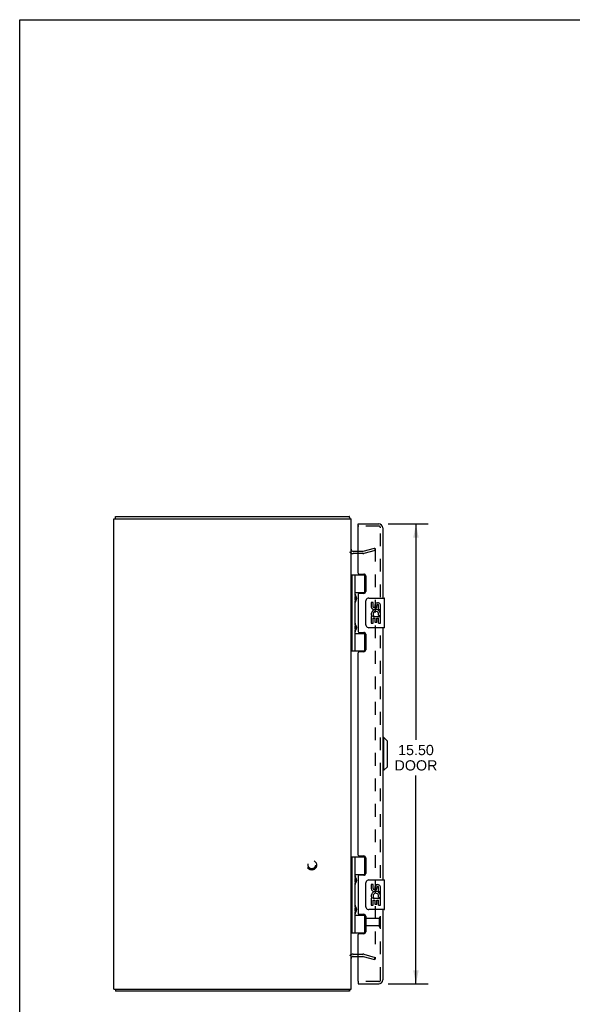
# Model space of a CAD drawing. Header units: inches. Extents: x 0 to 78.2, y 0 to 50.6.
# Tile 2 of 4: x 0 to 18.6, y 17.4 to 50.6. Entities that reach past the tile are written whole.
import ezdxf

# ---------------------------------------------------------------- set-up
doc = ezdxf.new("R2010")
doc.units = ezdxf.units.IN
doc.header["$LTSCALE"] = 4.298851
doc.header["$MEASUREMENT"] = 0
doc.linetypes.add('HIDDEN', pattern=[0.2, 0.1, -0.1])
doc.layers.get('0').update_dxf_attribs({"linetype": 'CONTINUOUS'})
for name, color, linetype in [('DEFAULT_2', 8, 'HIDDEN'), ('DIMENSIONS', 7, 'CONTINUOUS'), ('DOOR_ASSEMBLY', 7, 'CONTINUOUS')]:
    doc.layers.add(name, color=color, linetype=linetype)
doc.styles.get("Standard").update_dxf_attribs({"font": 'arial.ttf'})
doc.dimstyles.new('DIMSTYLE_1', dxfattribs={"dimtxt": 0.344828, "dimasz": 0.45977, "dimexe": 0.09, "dimexo": 0.07, "dimgap": 0.0375, "dimtad": 0, "dimtih": 1, "dimtoh": 1, "dimzin": 4, "dimdsep": 46, "dimtxsty": 'Standard', "dimblk": '_FILLED', "dimblk1": '_FILLED', "dimblk2": '_FILLED', "dimcen": 0.09, "dimadec": 3, "dimazin": 1, "dimtfac": 1, "dimtdec": 3, "dimtofl": 0, "dimtmove": 0, "dimatfit": 3, "dimldrblk": '_FILLED', "dimfxl": 0, "dimtolj": 1, "dimtzin": 4, "dimarcsym": 0})

# ---------------------------------------------------------------- blocks, each defined once
blk = doc.blocks.new('_FILLED')
at = {"color": 0, "linetype": 'ByBlock'}
blk.add_solid([(0, 0), (-1, 0.2), (-1, -0.2)], dxfattribs=at)
blk = doc.blocks.new('*D4')
at = {"layer": 'DIMENSIONS', "color": 2, "linetype": 'Continuous'}
for p, q in [((12.422, 33.582), (13.768, 33.582)), ((13.354, 33.582), (13.354, 26.307)), ((13.354, 18.082), (13.354, 25.1)), ((12.422, 18.082), (13.768, 18.082))]:
    blk.add_line(p, q, dxfattribs=at)
at = {"layer": 'DIMENSIONS', "color": 2, "linetype": 'Continuous', "xscale": 0.4597701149, "yscale": 0.4597701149, "zscale": 0.4597701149}
for p, rotation in [((13.354, 33.582), 90), ((13.354, 18.082), 270)]:
    blk.add_blockref('_FILLED', p, dxfattribs=dict(at, rotation=rotation))
at = {"layer": 'DIMENSIONS', "color": 2, "linetype": 'Continuous', "insert": (13.354, 26.134), "char_height": 0.3448, "width": 1.4434, "attachment_point": 2, "line_spacing_factor": 0.9}
blk.add_mtext('15.50\\PDOOR', dxfattribs=at)

msp = doc.modelspace()

# ---------------------------------------------------------------- linework, layer by layer
at = {"color": 7, "linetype": 'Continuous'}
for p, q in [((0, 0), (0, 50.575)), ((0, 50.575), (78.161, 50.575)), ((3.23, 33.757), (3.23, 33.832)), ((3.23, 17.907), (3.23, 17.832)), ((11.104, 17.907), (11.104, 17.832))]:
    msp.add_line(p, q, dxfattribs=at)
at = {"color": 3, "linetype": 'Continuous'}
for p, q in [((3.167, 17.907), (3.167, 33.757)), ((3.167, 33.757), (11.167, 33.757)), ((3.23, 33.832), (11.104, 33.832)), ((11.116, 33.81), (11.114, 33.816)), ((11.167, 17.907), (11.167, 33.757)), ((11.41, 32.657), (11.237, 32.657)), ((11.237, 19.007), (11.41, 19.007)), ((3.167, 17.907), (11.167, 17.907)), ((11.104, 17.832), (3.23, 17.832))]:
    msp.add_line(p, q, dxfattribs=at)
for points in [[(11.114, 33.816), (11.114, 33.818), (11.113, 33.82), (11.112, 33.821), (11.112, 33.823), (11.111, 33.824), (11.111, 33.826), (11.11, 33.827), (11.11, 33.828), (11.109, 33.829), (11.108, 33.83), (11.108, 33.83), (11.107, 33.831), (11.107, 33.831), (11.106, 33.832), (11.105, 33.832), (11.105, 33.832), (11.104, 33.832)], [(11.125, 33.789), (11.124, 33.79), (11.123, 33.791), (11.122, 33.792), (11.122, 33.794), (11.121, 33.796), (11.12, 33.797), (11.119, 33.799), (11.118, 33.801), (11.118, 33.803), (11.117, 33.806), (11.116, 33.808), (11.116, 33.81)], [(11.115, 17.85), (11.114, 17.848), (11.114, 17.846), (11.113, 17.844), (11.112, 17.843), (11.112, 17.841), (11.111, 17.84), (11.111, 17.838), (11.11, 17.837), (11.11, 17.836), (11.109, 17.835), (11.108, 17.834), (11.108, 17.834), (11.107, 17.833), (11.107, 17.833), (11.106, 17.833), (11.105, 17.832), (11.105, 17.832), (11.104, 17.832)], [(11.125, 17.875), (11.124, 17.874), (11.123, 17.873), (11.122, 17.872), (11.122, 17.87), (11.121, 17.869), (11.12, 17.867), (11.119, 17.865), (11.118, 17.863), (11.118, 17.861), (11.117, 17.858), (11.116, 17.856), (11.116, 17.854), (11.115, 17.85)]]:
    msp.add_lwpolyline(points, dxfattribs=at)
for centre, radius, start, end in [((11.022, 33.687), 0.145, 28.8728, 44.6014), ((11.237, 32.727), 0.07, 180, 270), ((11.237, 18.937), 0.07, 90, 180), ((11.022, 17.977), 0.145, 315.3986, 331.1272)]:
    msp.add_arc(centre, radius, start, end, dxfattribs=at)
at = {"layer": 'DEFAULT_2', "color": 8, "linetype": 'HIDDEN'}
for p, q in [((11.565, 32.582), (11.237, 32.582)), ((11.565, 32.657), (11.41, 32.657)), ((11.576, 32.658), (11.96, 32.761)), ((11.979, 32.689), (11.595, 32.586)), ((11.96, 32.761), (11.979, 32.689)), ((11.979, 32.741), (11.979, 18.923)), ((11.237, 19.082), (11.565, 19.082)), ((11.41, 19.007), (11.565, 19.007)), ((11.576, 19.006), (11.96, 18.903)), ((11.595, 19.078), (11.979, 18.975)), ((11.96, 18.903), (11.979, 18.975))]:
    msp.add_line(p, q, dxfattribs=at)
for points in [[(11.965, 32.756), (11.964, 32.756), (11.963, 32.756), (11.961, 32.755)], [(11.969, 32.755), (11.968, 32.756), (11.967, 32.756), (11.965, 32.756), (11.965, 32.756)], [(11.969, 32.755), (11.97, 32.755), (11.972, 32.754), (11.973, 32.754), (11.974, 32.753), (11.975, 32.752), (11.976, 32.751), (11.977, 32.75), (11.977, 32.749), (11.978, 32.747), (11.978, 32.746), (11.979, 32.745), (11.979, 32.744), (11.979, 32.742), (11.979, 32.741)], [(11.979, 18.923), (11.979, 18.922), (11.979, 18.921), (11.979, 18.919), (11.978, 18.918), (11.978, 18.917), (11.977, 18.915), (11.977, 18.914), (11.976, 18.913), (11.975, 18.912), (11.974, 18.911), (11.973, 18.911), (11.972, 18.91), (11.97, 18.909), (11.969, 18.909), (11.968, 18.909), (11.967, 18.908), (11.965, 18.908), (11.965, 18.908)], [(11.965, 18.908), (11.964, 18.908), (11.963, 18.908), (11.961, 18.909)]]:
    msp.add_lwpolyline(points, dxfattribs=at)
for radius in [0.164, 0.124]:
    msp.add_circle((9.842, 22.082), radius, dxfattribs=at)
for centre, radius, start, end in [((11.237, 32.727), 0.145, 218.7549, 270), ((11.565, 32.697), 0.04, 270, 285), ((11.565, 32.697), 0.115, 270, 285), ((11.237, 18.937), 0.145, 90, 141.2451), ((11.565, 18.967), 0.115, 75, 90), ((11.565, 18.967), 0.04, 75, 90)]:
    msp.add_arc(centre, radius, start, end, dxfattribs=at)
at = {"layer": 'DOOR_ASSEMBLY', "color": 7, "linetype": 'Continuous'}
for p, q in [((11.41, 33.507), (11.41, 33.582)), ((11.425, 33.507), (11.41, 33.507)), ((11.167, 31.862), (11.651, 31.862)), ((11.206, 29.303), (11.206, 31.862)), ((11.305, 31.165), (11.305, 31.862)), ((11.62, 31.862), (11.62, 31.271)), ((11.305, 31.271), (11.651, 31.271)), ((11.594, 31.262), (11.594, 31.24)), ((11.594, 31.262), (11.645, 31.262)), ((11.305, 30.181), (11.305, 30.984)), ((11.319, 30.982), (11.318, 30.979)), ((11.32, 30.986), (11.319, 30.982)), ((11.32, 31.165), (11.321, 31.161)), ((11.323, 30.991), (11.32, 30.986)), ((11.321, 31.161), (11.327, 31.147)), ((11.322, 31.145), (11.322, 31.144)), ((11.322, 31.004), (11.322, 31.144)), ((11.322, 31.004), (11.322, 31.003)), ((11.326, 30.999), (11.323, 30.991)), ((11.329, 31.006), (11.326, 30.999)), ((11.327, 31.147), (11.329, 31.143)), ((11.329, 31.143), (11.33, 31.138)), ((11.33, 31.01), (11.329, 31.006)), ((11.332, 31.014), (11.33, 31.01)), ((11.67, 30.182), (11.67, 30.982)), ((11.77, 31.082), (12.28, 31.082)), ((11.845, 30.928), (11.845, 30.792)), ((11.908, 30.928), (11.845, 30.928)), ((11.908, 30.792), (11.908, 30.928)), ((12.295, 30.097), (12.295, 31.067)), ((11.973, 30.854), (11.973, 30.785)), ((12.034, 30.792), (12.034, 30.834)), ((12.097, 30.697), (12.097, 30.834)), ((12.097, 30.697), (12.157, 30.697)), ((12.157, 30.697), (12.157, 30.854)), ((12.157, 30.514), (12.157, 30.567)), ((11.845, 30.467), (11.845, 30.236)), ((11.863, 30.467), (11.845, 30.467)), ((11.845, 30.236), (11.908, 30.236)), ((11.898, 30.467), (11.925, 30.486)), ((11.898, 30.467), (12.157, 30.467)), ((11.908, 30.236), (11.908, 30.404)), ((11.908, 30.404), (11.973, 30.404)), ((11.973, 30.404), (11.973, 30.268)), ((11.973, 30.268), (12.034, 30.268)), ((12.034, 30.268), (12.034, 30.404)), ((12.034, 30.404), (12.097, 30.404)), ((12.089, 30.503), (12.147, 30.478)), ((12.097, 30.236), (12.097, 30.404)), ((12.097, 30.236), (12.157, 30.236)), ((12.157, 30.236), (12.157, 30.467)), ((11.305, 29.303), (11.305, 29.999)), ((11.305, 29.893), (11.651, 29.893)), ((11.319, 29.998), (11.318, 29.995)), ((11.32, 30.001), (11.319, 29.998)), ((11.32, 30.18), (11.321, 30.177)), ((11.323, 30.007), (11.32, 30.001)), ((11.321, 30.177), (11.327, 30.163)), ((11.322, 30.161), (11.322, 30.16)), ((11.322, 30.019), (11.322, 30.16)), ((11.322, 30.019), (11.322, 30.019)), ((11.326, 30.015), (11.323, 30.007)), ((11.329, 30.021), (11.326, 30.015)), ((11.327, 30.163), (11.329, 30.158)), ((11.329, 30.158), (11.33, 30.154)), ((11.33, 30.026), (11.329, 30.021)), ((11.332, 30.03), (11.33, 30.026)), ((11.594, 29.925), (11.594, 29.902)), ((11.645, 29.902), (11.594, 29.902)), ((11.62, 29.893), (11.62, 29.303)), ((12.28, 30.082), (11.77, 30.082)), ((11.167, 29.303), (11.651, 29.303)), ((12.274, 26.383), (12.235, 26.383)), ((12.392, 26.265), (12.274, 26.383)), ((12.274, 25.28), (12.274, 26.383)), ((12.392, 25.398), (12.392, 26.265)), ((12.274, 25.28), (12.235, 25.28)), ((12.392, 25.398), (12.274, 25.28)), ((11.167, 22.362), (11.651, 22.362)), ((11.206, 19.803), (11.206, 22.362)), ((11.305, 21.665), (11.305, 22.362)), ((11.62, 22.362), (11.62, 21.771)), ((11.305, 21.771), (11.651, 21.771)), ((11.32, 21.665), (11.321, 21.661)), ((11.321, 21.661), (11.328, 21.645)), ((11.322, 21.645), (11.322, 21.644)), ((11.322, 21.644), (11.322, 21.504)), ((11.328, 21.645), (11.329, 21.641)), ((11.594, 21.762), (11.645, 21.762)), ((11.594, 21.762), (11.594, 21.74)), ((11.77, 21.582), (12.28, 21.582)), ((11.305, 20.681), (11.305, 21.484)), ((11.319, 21.482), (11.318, 21.479)), ((11.32, 21.486), (11.319, 21.482)), ((11.323, 21.491), (11.32, 21.486)), ((11.322, 21.503), (11.322, 21.504)), ((11.326, 21.499), (11.323, 21.491)), ((11.329, 21.506), (11.326, 21.499)), ((11.33, 21.51), (11.329, 21.506)), ((11.332, 21.514), (11.33, 21.51)), ((11.67, 20.682), (11.67, 21.482)), ((11.908, 21.428), (11.845, 21.428)), ((11.845, 21.428), (11.845, 21.292)), ((11.908, 21.292), (11.908, 21.428)), ((11.973, 21.354), (11.973, 21.285)), ((12.034, 21.292), (12.034, 21.334)), ((12.097, 21.197), (12.097, 21.334)), ((12.157, 21.197), (12.157, 21.354)), ((12.295, 20.597), (12.295, 21.567)), ((11.863, 20.967), (11.845, 20.967)), ((11.845, 20.967), (11.845, 20.736)), ((11.898, 20.967), (11.925, 20.986)), ((11.898, 20.967), (12.157, 20.967)), ((12.089, 21.003), (12.147, 20.978)), ((12.097, 21.197), (12.157, 21.197)), ((12.157, 21.014), (12.157, 21.067)), ((12.157, 20.736), (12.157, 20.967)), ((11.32, 20.68), (11.321, 20.677)), ((11.321, 20.677), (11.328, 20.661)), ((11.322, 20.661), (11.322, 20.66)), ((11.322, 20.66), (11.322, 20.519)), ((11.328, 20.661), (11.329, 20.656)), ((12.28, 20.582), (11.77, 20.582)), ((11.845, 20.736), (11.908, 20.736)), ((11.908, 20.904), (11.973, 20.904)), ((11.908, 20.736), (11.908, 20.904)), ((11.973, 20.904), (11.973, 20.768)), ((11.973, 20.768), (12.034, 20.768)), ((12.034, 20.904), (12.097, 20.904)), ((12.034, 20.768), (12.034, 20.904)), ((12.097, 20.736), (12.097, 20.904)), ((12.097, 20.736), (12.157, 20.736)), ((11.305, 19.803), (11.305, 20.499)), ((11.305, 20.393), (11.651, 20.393)), ((11.319, 20.498), (11.318, 20.495)), ((11.32, 20.501), (11.319, 20.498)), ((11.323, 20.507), (11.32, 20.501)), ((11.322, 20.519), (11.322, 20.519)), ((11.326, 20.515), (11.323, 20.507)), ((11.329, 20.521), (11.326, 20.515)), ((11.33, 20.526), (11.329, 20.521)), ((11.332, 20.53), (11.33, 20.526)), ((11.594, 20.425), (11.594, 20.402)), ((11.645, 20.402), (11.594, 20.402)), ((11.62, 20.393), (11.62, 19.803)), ((11.167, 19.803), (11.651, 19.803)), ((11.41, 18.157), (11.425, 18.157)), ((11.41, 18.157), (11.41, 18.082))]:
    msp.add_line(p, q, dxfattribs=at)
at = {"layer": 'DOOR_ASSEMBLY', "color": 3, "linetype": 'Continuous'}
for p, q in [((11.41, 33.582), (12.1, 33.582)), ((11.41, 31.924), (11.41, 33.492)), ((12.235, 33.447), (12.235, 31.082)), ((11.441, 31.893), (11.597, 31.893)), ((11.66, 31.83), (11.66, 31.303)), ((11.41, 31.209), (11.41, 29.956)), ((11.597, 31.24), (11.441, 31.24)), ((11.441, 29.925), (11.597, 29.925)), ((12.235, 30.082), (12.235, 21.582)), ((11.66, 29.862), (11.66, 29.335)), ((11.41, 22.424), (11.41, 29.241)), ((11.597, 29.272), (11.441, 29.272)), ((11.441, 22.393), (11.597, 22.393)), ((11.66, 22.33), (11.66, 21.803)), ((11.41, 21.709), (11.41, 20.456)), ((11.597, 21.74), (11.441, 21.74)), ((12.235, 20.582), (12.235, 18.217)), ((11.441, 20.425), (11.597, 20.425)), ((11.66, 20.362), (11.66, 19.835)), ((11.41, 18.172), (11.41, 19.741)), ((11.597, 19.772), (11.441, 19.772)), ((11.41, 18.082), (12.1, 18.082))]:
    msp.add_line(p, q, dxfattribs=at)
at = {"layer": 'DOOR_ASSEMBLY', "color": 8, "linetype": 'HIDDEN'}
for p, q in [((12.1, 33.507), (11.425, 33.507)), ((12.16, 18.217), (12.16, 33.447)), ((12.117, 20.281), (11.67, 20.281)), ((12.117, 20.299), (12.117, 20.015)), ((12.117, 20.033), (11.67, 20.033)), ((12.1, 18.157), (11.425, 18.157))]:
    msp.add_line(p, q, dxfattribs=at)
at = {"layer": 'DOOR_ASSEMBLY', "color": 7, "linetype": 'Continuous'}
for points in [[(11.305, 31.22), (11.305, 31.219), (11.305, 31.218), (11.305, 31.217), (11.305, 31.216), (11.305, 31.215), (11.305, 31.214), (11.305, 31.213), (11.305, 31.212), (11.305, 31.211), (11.306, 31.21), (11.306, 31.209), (11.306, 31.208), (11.306, 31.206), (11.306, 31.205), (11.307, 31.204), (11.307, 31.203), (11.307, 31.202), (11.307, 31.2), (11.308, 31.199), (11.308, 31.198), (11.308, 31.197), (11.309, 31.195), (11.309, 31.194), (11.31, 31.192), (11.31, 31.191), (11.311, 31.19), (11.311, 31.188), (11.312, 31.187), (11.312, 31.185), (11.313, 31.184), (11.313, 31.182)], [(11.313, 30.966), (11.313, 30.965), (11.312, 30.963), (11.312, 30.962), (11.311, 30.96), (11.311, 30.959), (11.31, 30.957), (11.31, 30.956), (11.309, 30.955), (11.309, 30.953), (11.308, 30.952), (11.308, 30.95), (11.308, 30.949), (11.307, 30.948), (11.307, 30.947), (11.307, 30.945), (11.307, 30.944), (11.306, 30.943), (11.306, 30.942), (11.306, 30.941), (11.306, 30.94), (11.306, 30.939), (11.305, 30.937), (11.305, 30.936), (11.305, 30.935), (11.305, 30.934), (11.305, 30.933), (11.305, 30.932), (11.305, 30.931), (11.305, 30.93), (11.305, 30.929), (11.305, 30.929)], [(11.318, 31.169), (11.318, 31.168), (11.32, 31.165)], [(11.33, 31.138), (11.332, 31.134), (11.333, 31.132), (11.334, 31.13), (11.334, 31.128), (11.335, 31.126), (11.336, 31.124), (11.336, 31.122), (11.337, 31.12), (11.338, 31.118), (11.338, 31.116), (11.339, 31.114), (11.34, 31.113), (11.34, 31.111), (11.341, 31.109), (11.341, 31.107), (11.342, 31.106), (11.342, 31.104), (11.342, 31.103), (11.343, 31.101), (11.343, 31.1), (11.344, 31.098), (11.344, 31.097), (11.344, 31.095), (11.344, 31.094), (11.345, 31.092), (11.345, 31.091), (11.345, 31.09), (11.345, 31.088), (11.345, 31.087), (11.346, 31.086), (11.346, 31.084), (11.346, 31.083), (11.346, 31.082), (11.346, 31.08), (11.346, 31.079), (11.346, 31.078), (11.346, 31.077), (11.346, 31.075), (11.346, 31.074), (11.346, 31.073), (11.346, 31.072), (11.346, 31.07), (11.346, 31.069), (11.346, 31.068), (11.346, 31.067), (11.346, 31.065), (11.346, 31.064), (11.346, 31.063), (11.345, 31.061), (11.345, 31.06), (11.345, 31.059), (11.345, 31.057), (11.345, 31.056), (11.344, 31.055), (11.344, 31.053), (11.344, 31.052), (11.344, 31.05), (11.343, 31.049), (11.343, 31.047), (11.342, 31.046), (11.342, 31.044), (11.342, 31.043), (11.341, 31.041), (11.341, 31.039), (11.34, 31.037), (11.34, 31.036), (11.339, 31.034), (11.338, 31.032), (11.338, 31.03), (11.337, 31.028), (11.336, 31.026), (11.336, 31.024), (11.335, 31.022), (11.334, 31.02), (11.334, 31.018), (11.333, 31.016), (11.332, 31.014)], [(11.67, 30.982), (11.67, 30.988), (11.671, 30.995), (11.672, 31.001), (11.673, 31.007), (11.675, 31.013), (11.677, 31.018)], [(11.305, 30.236), (11.305, 30.235), (11.305, 30.234), (11.305, 30.233), (11.305, 30.232), (11.305, 30.231), (11.305, 30.23), (11.305, 30.229), (11.305, 30.228), (11.305, 30.227), (11.306, 30.226), (11.306, 30.224), (11.306, 30.223), (11.306, 30.222), (11.306, 30.221), (11.307, 30.22), (11.307, 30.219), (11.307, 30.217), (11.307, 30.216), (11.308, 30.215), (11.308, 30.214), (11.308, 30.212), (11.309, 30.211), (11.309, 30.21), (11.31, 30.208), (11.31, 30.207), (11.311, 30.205), (11.311, 30.204), (11.312, 30.202), (11.312, 30.201), (11.313, 30.199), (11.313, 30.198)], [(11.313, 29.982), (11.313, 29.981), (11.312, 29.979), (11.312, 29.977), (11.311, 29.976), (11.311, 29.975), (11.31, 29.973), (11.31, 29.972), (11.309, 29.97), (11.309, 29.969), (11.308, 29.968), (11.308, 29.966), (11.308, 29.965), (11.307, 29.964), (11.307, 29.962), (11.307, 29.961), (11.307, 29.96), (11.306, 29.959), (11.306, 29.958), (11.306, 29.956), (11.306, 29.955), (11.306, 29.954), (11.305, 29.953), (11.305, 29.952), (11.305, 29.951), (11.305, 29.95), (11.305, 29.949), (11.305, 29.948), (11.305, 29.947), (11.305, 29.946), (11.305, 29.945), (11.305, 29.944)], [(11.318, 30.185), (11.318, 30.184), (11.32, 30.18)], [(11.33, 30.154), (11.332, 30.15), (11.333, 30.148), (11.334, 30.146), (11.334, 30.144), (11.335, 30.142), (11.336, 30.14), (11.336, 30.138), (11.337, 30.136), (11.338, 30.134), (11.338, 30.132), (11.339, 30.13), (11.34, 30.128), (11.34, 30.127), (11.341, 30.125), (11.341, 30.123), (11.342, 30.122), (11.342, 30.12), (11.342, 30.118), (11.343, 30.117), (11.343, 30.115), (11.344, 30.114), (11.344, 30.112), (11.344, 30.111), (11.344, 30.109), (11.345, 30.108), (11.345, 30.107), (11.345, 30.105), (11.345, 30.104), (11.345, 30.103), (11.346, 30.101), (11.346, 30.1), (11.346, 30.099), (11.346, 30.097), (11.346, 30.096), (11.346, 30.095), (11.346, 30.094), (11.346, 30.092), (11.346, 30.091), (11.346, 30.09), (11.346, 30.089), (11.346, 30.087), (11.346, 30.086), (11.346, 30.085), (11.346, 30.084), (11.346, 30.082), (11.346, 30.081), (11.346, 30.08), (11.346, 30.079), (11.345, 30.077), (11.345, 30.076), (11.345, 30.075), (11.345, 30.073), (11.345, 30.072), (11.344, 30.07), (11.344, 30.069), (11.344, 30.068), (11.344, 30.066), (11.343, 30.065), (11.343, 30.063), (11.342, 30.061), (11.342, 30.06), (11.342, 30.058), (11.341, 30.057), (11.341, 30.055), (11.34, 30.053), (11.34, 30.051), (11.339, 30.05), (11.338, 30.048), (11.338, 30.046), (11.337, 30.044), (11.336, 30.042), (11.336, 30.04), (11.335, 30.038), (11.334, 30.036), (11.334, 30.034), (11.333, 30.032), (11.332, 30.03)], [(11.677, 30.146), (11.675, 30.152), (11.673, 30.157), (11.672, 30.163), (11.671, 30.17), (11.67, 30.176), (11.67, 30.182)], [(11.305, 21.72), (11.305, 21.719), (11.305, 21.718), (11.305, 21.717), (11.305, 21.716), (11.305, 21.715), (11.305, 21.714), (11.305, 21.713), (11.305, 21.712), (11.305, 21.711), (11.306, 21.71), (11.306, 21.709), (11.306, 21.708), (11.306, 21.706), (11.306, 21.705), (11.307, 21.704), (11.307, 21.703), (11.307, 21.702), (11.307, 21.7), (11.308, 21.699), (11.308, 21.698), (11.308, 21.697), (11.309, 21.695), (11.309, 21.694), (11.31, 21.692), (11.31, 21.691), (11.311, 21.69), (11.311, 21.688), (11.312, 21.687), (11.312, 21.685), (11.313, 21.684), (11.313, 21.682)], [(11.318, 21.669), (11.318, 21.668), (11.32, 21.665)], [(11.329, 21.641), (11.331, 21.636), (11.332, 21.634), (11.333, 21.632), (11.334, 21.63), (11.334, 21.628), (11.335, 21.626), (11.336, 21.624), (11.336, 21.622), (11.337, 21.62), (11.338, 21.618), (11.338, 21.616), (11.339, 21.614), (11.34, 21.613), (11.34, 21.611), (11.341, 21.609), (11.341, 21.607), (11.342, 21.606), (11.342, 21.604), (11.342, 21.603), (11.343, 21.601), (11.343, 21.6), (11.344, 21.598), (11.344, 21.597), (11.344, 21.595), (11.344, 21.594), (11.345, 21.592), (11.345, 21.591), (11.345, 21.59), (11.345, 21.588), (11.345, 21.587), (11.346, 21.586), (11.346, 21.584), (11.346, 21.583), (11.346, 21.582), (11.346, 21.58), (11.346, 21.579), (11.346, 21.578), (11.346, 21.577), (11.346, 21.575), (11.346, 21.574), (11.346, 21.573), (11.346, 21.572), (11.346, 21.57), (11.346, 21.569), (11.346, 21.568), (11.346, 21.567), (11.346, 21.565), (11.346, 21.564), (11.346, 21.563), (11.345, 21.561), (11.345, 21.56), (11.345, 21.559), (11.345, 21.557), (11.345, 21.556), (11.344, 21.555), (11.344, 21.553), (11.344, 21.552), (11.344, 21.55), (11.343, 21.549), (11.343, 21.547), (11.342, 21.546), (11.342, 21.544), (11.342, 21.543), (11.341, 21.541), (11.341, 21.539), (11.34, 21.537), (11.34, 21.536), (11.339, 21.534), (11.338, 21.532), (11.338, 21.53), (11.337, 21.528), (11.336, 21.526), (11.336, 21.524), (11.335, 21.522), (11.334, 21.52), (11.334, 21.518), (11.333, 21.516), (11.332, 21.514)], [(11.313, 21.466), (11.313, 21.465), (11.312, 21.463), (11.312, 21.462), (11.311, 21.46), (11.311, 21.459), (11.31, 21.457), (11.31, 21.456), (11.309, 21.455), (11.309, 21.453), (11.308, 21.452), (11.308, 21.45), (11.308, 21.449), (11.307, 21.448), (11.307, 21.447), (11.307, 21.445), (11.307, 21.444), (11.306, 21.443), (11.306, 21.442), (11.306, 21.441), (11.306, 21.44), (11.306, 21.439), (11.305, 21.437), (11.305, 21.436), (11.305, 21.435), (11.305, 21.434), (11.305, 21.433), (11.305, 21.432), (11.305, 21.431), (11.305, 21.43), (11.305, 21.429), (11.305, 21.429)], [(11.67, 21.482), (11.67, 21.488), (11.671, 21.495), (11.672, 21.501), (11.673, 21.507), (11.675, 21.513), (11.677, 21.518)], [(11.305, 20.736), (11.305, 20.735), (11.305, 20.734), (11.305, 20.733), (11.305, 20.732), (11.305, 20.731), (11.305, 20.73), (11.305, 20.729), (11.305, 20.728), (11.305, 20.727), (11.306, 20.726), (11.306, 20.724), (11.306, 20.723), (11.306, 20.722), (11.306, 20.721), (11.307, 20.72), (11.307, 20.719), (11.307, 20.717), (11.307, 20.716), (11.308, 20.715), (11.308, 20.714), (11.308, 20.712), (11.309, 20.711), (11.309, 20.71), (11.31, 20.708), (11.31, 20.707), (11.311, 20.705), (11.311, 20.704), (11.312, 20.702), (11.312, 20.701), (11.313, 20.699), (11.313, 20.698)], [(11.318, 20.685), (11.318, 20.684), (11.32, 20.68)], [(11.329, 20.656), (11.331, 20.652), (11.332, 20.65), (11.333, 20.648), (11.334, 20.646), (11.334, 20.644), (11.335, 20.642), (11.336, 20.64), (11.336, 20.638), (11.337, 20.636), (11.338, 20.634), (11.338, 20.632), (11.339, 20.63), (11.34, 20.628), (11.34, 20.627), (11.341, 20.625), (11.341, 20.623), (11.342, 20.622), (11.342, 20.62), (11.342, 20.618), (11.343, 20.617), (11.343, 20.615), (11.344, 20.614), (11.344, 20.612), (11.344, 20.611), (11.344, 20.609), (11.345, 20.608), (11.345, 20.607), (11.345, 20.605), (11.345, 20.604), (11.345, 20.603), (11.346, 20.601), (11.346, 20.6), (11.346, 20.599), (11.346, 20.597), (11.346, 20.596), (11.346, 20.595), (11.346, 20.594), (11.346, 20.592), (11.346, 20.591), (11.346, 20.59), (11.346, 20.589), (11.346, 20.587), (11.346, 20.586), (11.346, 20.585), (11.346, 20.584), (11.346, 20.582), (11.346, 20.581), (11.346, 20.58), (11.346, 20.579), (11.345, 20.577), (11.345, 20.576), (11.345, 20.575), (11.345, 20.573), (11.345, 20.572), (11.344, 20.57), (11.344, 20.569), (11.344, 20.568), (11.344, 20.566), (11.343, 20.565), (11.343, 20.563), (11.342, 20.561), (11.342, 20.56), (11.342, 20.558), (11.341, 20.557), (11.341, 20.555), (11.34, 20.553), (11.34, 20.551), (11.339, 20.55), (11.338, 20.548), (11.338, 20.546), (11.337, 20.544), (11.336, 20.542), (11.336, 20.54), (11.335, 20.538), (11.334, 20.536), (11.334, 20.534), (11.333, 20.532), (11.332, 20.53)], [(11.677, 20.646), (11.675, 20.652), (11.673, 20.657), (11.672, 20.663), (11.671, 20.67), (11.67, 20.676), (11.67, 20.682)], [(11.313, 20.482), (11.313, 20.481), (11.312, 20.479), (11.312, 20.477), (11.311, 20.476), (11.311, 20.475), (11.31, 20.473), (11.31, 20.472), (11.309, 20.47), (11.309, 20.469), (11.308, 20.468), (11.308, 20.466), (11.308, 20.465), (11.307, 20.464), (11.307, 20.462), (11.307, 20.461), (11.307, 20.46), (11.306, 20.459), (11.306, 20.458), (11.306, 20.456), (11.306, 20.455), (11.306, 20.454), (11.305, 20.453), (11.305, 20.452), (11.305, 20.451), (11.305, 20.45), (11.305, 20.449), (11.305, 20.448), (11.305, 20.447), (11.305, 20.446), (11.305, 20.445), (11.305, 20.444)]]:
    msp.add_lwpolyline(points, dxfattribs=at)
at = {"layer": 'DOOR_ASSEMBLY', "color": 3, "linetype": 'Continuous'}
for centre, radius, start, end in [((12.1, 33.447), 0.135, 0, 90), ((11.425, 33.492), 0.015, 90, 180), ((11.441, 31.924), 0.031, 180, 270), ((11.597, 31.83), 0.063, 0, 90), ((11.441, 31.209), 0.031, 90, 180), ((11.597, 31.303), 0.063, 270, 360), ((11.441, 29.956), 0.031, 180, 270), ((11.597, 29.862), 0.063, 0, 90), ((11.441, 29.241), 0.031, 90, 180), ((11.597, 29.335), 0.063, 270, 360), ((11.441, 22.424), 0.031, 180, 270), ((11.597, 22.33), 0.063, 0, 90), ((11.441, 21.709), 0.031, 90, 180), ((11.597, 21.803), 0.063, 270, 360), ((11.441, 20.456), 0.031, 180, 270), ((11.597, 20.362), 0.063, 0, 90), ((11.441, 19.741), 0.031, 90, 180), ((11.597, 19.835), 0.063, 270, 360), ((11.425, 18.172), 0.015, 180, 270), ((12.1, 18.217), 0.135, 270, 360)]:
    msp.add_arc(centre, radius, start, end, dxfattribs=at)
at = {"layer": 'DOOR_ASSEMBLY', "color": 8, "linetype": 'HIDDEN'}
for centre, radius, start, end in [((12.1, 33.447), 0.06, 0, 90), ((11.67, 20.271), 0.01, 90, 180), ((12.138, 20.299), 0.0215, 0, 180), ((11.67, 20.043), 0.01, 180, 270), ((12.138, 20.015), 0.0215, 180, 360), ((12.1, 18.217), 0.06, 270, 360)]:
    msp.add_arc(centre, radius, start, end, dxfattribs=at)
at = {"layer": 'DOOR_ASSEMBLY', "color": 7, "linetype": 'Continuous'}
for centre, radius, start, end in [((11.232, 31.144), 0.09, 0.672, 35.4682), ((11.232, 31.004), 0.09, 324.5318, 359.328), ((11.77, 30.982), 0.1, 90, 158.8004), ((12.065, 30.834), 0.0943, 71.7267, 167.4338), ((12.065, 30.834), 0.0314, 0, 180.0485), ((12.065, 30.834), 0.0943, 12.5402, 71.701), ((12.28, 31.067), 0.015, 0, 90), ((11.94, 30.792), 0.0943, 180, 360), ((11.999, 30.54), 0.154, 161.4199, 206.1963), ((12.002, 30.54), 0.157, 9.7031, 161.8791), ((11.94, 30.792), 0.0314, 180, 261.2295), ((12.002, 30.54), 0.0943, 336.5966, 215.1122), ((11.939, 30.796), 0.0362, 263.4285, 341.7628), ((11.232, 30.16), 0.09, 0.672, 35.4682), ((12.002, 30.54), 0.157, 205.737, 207.8532), ((12.002, 30.54), 0.157, 336.5966, 350.2969), ((11.232, 30.02), 0.09, 324.5318, 359.328), ((11.77, 30.182), 0.1, 201.205, 270), ((12.28, 30.097), 0.015, 270, 360), ((11.232, 21.644), 0.09, 0.672, 35.4682), ((11.77, 21.482), 0.1, 90, 158.8004), ((12.28, 21.567), 0.015, 0, 90), ((11.232, 21.504), 0.09, 324.5318, 359.328), ((11.94, 21.292), 0.0943, 180, 360), ((11.94, 21.292), 0.0314, 180, 261.2295), ((11.939, 21.296), 0.0362, 263.4285, 341.7628), ((12.065, 21.334), 0.0943, 71.7267, 167.4338), ((12.065, 21.334), 0.0314, 0, 180.0485), ((12.065, 21.334), 0.0943, 12.5402, 71.701), ((11.999, 21.04), 0.154, 161.4199, 206.1963), ((12.002, 21.04), 0.157, 9.7031, 161.8791), ((12.002, 21.04), 0.157, 205.737, 207.8532), ((12.002, 21.04), 0.0943, 336.5966, 215.1122), ((12.002, 21.04), 0.157, 336.5966, 350.2969), ((11.232, 20.66), 0.09, 0.672, 35.4682), ((11.77, 20.682), 0.1, 201.205, 270), ((12.28, 20.597), 0.015, 270, 360), ((11.232, 20.52), 0.09, 324.5318, 359.328)]:
    msp.add_arc(centre, radius, start, end, dxfattribs=at)
for centre in [(11.4, 31.074), (11.4, 30.09), (11.4, 21.574), (11.4, 20.59)]:
    msp.add_ellipse(centre, major_axis=(0, 0.188), ratio=0.57735, start_param=1.066602, end_param=2.074991, dxfattribs=at)

# ---------------------------------------------------------------- dimensions: what is measured, and where the dimension line sits
at = {"layer": 'DIMENSIONS', "color": 2, "linetype": 'Continuous'}
dim = msp.add_linear_dim(base=(13.354, 18.082), p1=(12.352, 33.582), p2=(12.352, 18.082), angle=270, text='<>\\PDOOR', dimstyle='DIMSTYLE_1', dxfattribs=at)
dim.commit()
dim.dimension.update_dxf_attribs({"geometry": '*D4', "text_midpoint": (13.354, 25.703), "dimtype": 160})

doc.saveas('drawing.dxf')
